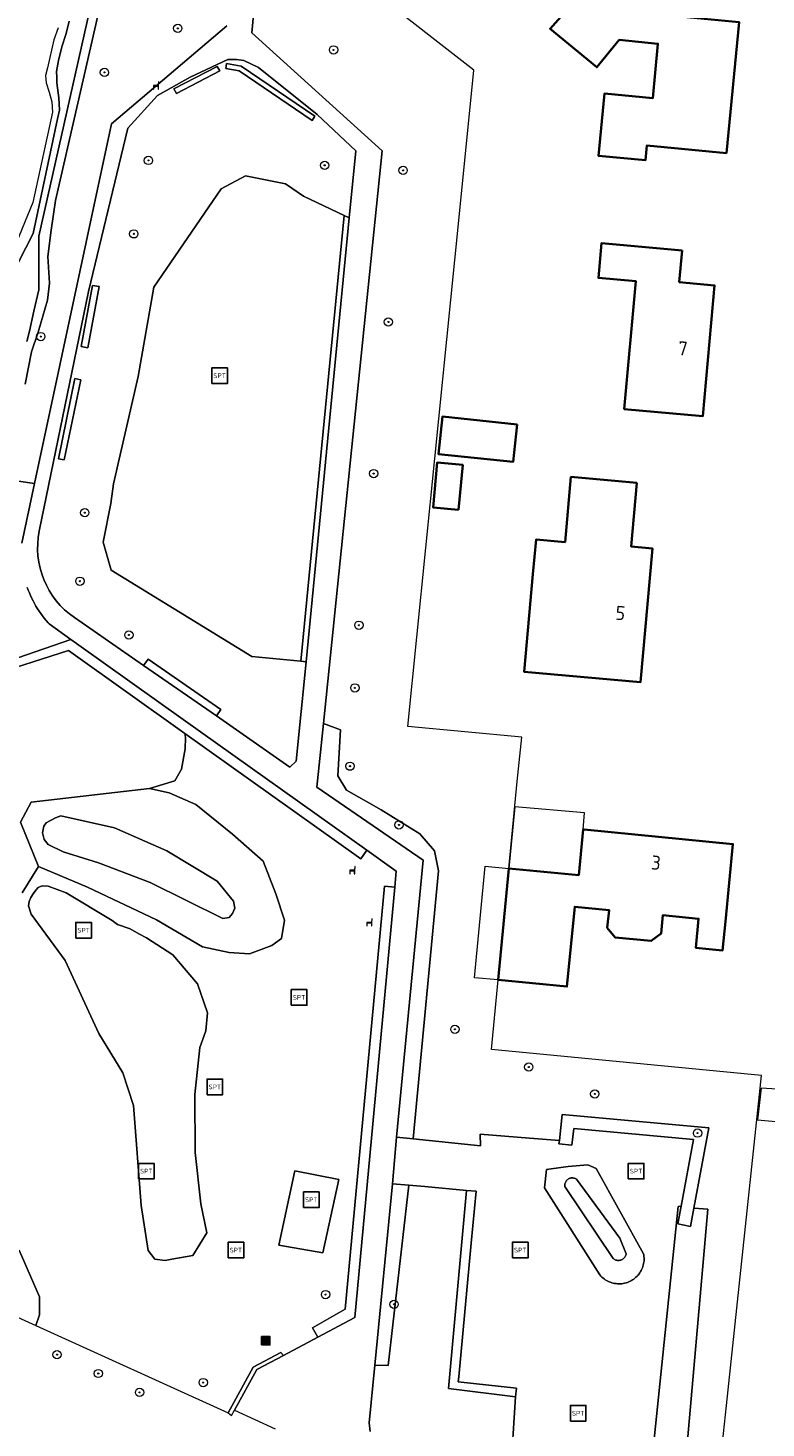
# Model space of a CAD drawing. Header units: metres. Extents: x 152610 to 160096, y 456114 to 462495.
# Tile 53 of 256: x 156093 to 156164, y 458574 to 458708. Entities that reach past the tile are written whole.
import ezdxf
from ezdxf.enums import TextEntityAlignment as Align

# ---------------------------------------------------------------- set-up
doc = ezdxf.new("R2010")
doc.units = ezdxf.units.M
doc.header["$LTSCALE"] = 0.5
doc.layers.get('0').update_dxf_attribs({"linetype": 'CONTINUOUS'})
for name, color, linetype, lineweight in [('B-PV-GR-BEPLANTING_CULTUUR_BOSPLANTSOEN-GV', 251, 'CONTINUOUS', 18), ('B-PV-GR-BEPLANTING_CULTUUR_HEESTERS-GV', 251, 'CONTINUOUS', 18), ('B-PV-GR-BOOM-S', 251, 'CONTINUOUS', 25), ('B-PV-GR-HAAG-GV', 251, 'CONTINUOUS', 13), ('B-PV-GW-TALUD_KRUIN-G', 251, 'CONTINUOUS', 18), ('B-PV-IE-MEUBILAIR_WEGMEUBILAIR-S', 251, 'CONTINUOUS', 25), ('B-PV-IE-MEUBILAIR_WEGMEUBILAIR_AFVALBAK-S', 251, 'CONTINUOUS', 25), ('B-PV-OG-BEBOUWING-GV', 6, 'CONTINUOUS', 35), ('B-PV-OG-BEBOUWING-T18', 1, 'CONTINUOUS', 18), ('B-PV-OG-BEBOUWING_OVERBOUWING-GV', 251, 'CONTINUOUS', 18), ('B-PV-OG-BEBOUWING_SCHUUR-GV', 251, 'CONTINUOUS', 18), ('B-PV-OG-TERREIN_BEGROEID-GV', 251, 'CONTINUOUS', 18), ('B-PV-OG-TERREIN_OEVER-GV', 251, 'CONTINUOUS', 18), ('B-PV-OG-WATER_SLOOT-GV', 251, 'CONTINUOUS', 18), ('B-PV-VH-GESLOTENVERHARDING_ASFALT-GV', 251, 'CONTINUOUS', 18), ('B-PV-VH-ONVERHARD_ZAND-GV', 251, 'CONTINUOUS', 18), ('B-PV-VH-OPENVERHARDING_TEGEL-GV', 251, 'CONTINUOUS', 18)]:
    doc.layers.add(name, color=color, linetype=linetype, lineweight=lineweight)
doc.styles.add('NLCS-ISO', font='NLCS-ISO.ttf')
doc.styles.add('NLCS-ISO-M750-T18', font='NLCS-ISO.ttf', dxfattribs={"height": 1.35})

# ---------------------------------------------------------------- blocks, each defined once
blk = doc.blocks.new('SIE-WEG_AFVALBAK-SO')
h = blk.add_hatch(color=256)
h.dxf.hatch_style = 1
h.paths.add_polyline_path([(-1.5, -1.5), (1.5, -1.5), (1.5, 1.5), (-1.5, 1.5)])
for points in [[(-2, -2), (2, -2), (2, 2), (-2, 2)], [(-1.5, -1.5), (1.5, -1.5), (1.5, 1.5), (-1.5, 1.5)]]:
    blk.add_lwpolyline(points, close=True)
blk = doc.blocks.new('SIE-WEG_SPEELTOESTEL-SO')
at = {"flags": 128}
blk.add_lwpolyline([(-3.75, -3.75), (3.75, -3.75), (3.75, 3.75), (-3.75, 3.75)], close=True, dxfattribs=at)
at = {"style": 'NLCS-ISO'}
blk.add_text('SPT', height=2.25, dxfattribs=at).set_placement((0, 0), align=Align.MIDDLE_CENTER)
blk = doc.blocks.new('SIE-WEG_ZITBANK-SO')
at = {"color": 0, "linetype": 'ByBlock', "lineweight": 18}
blk.add_lwpolyline([(-0.91, -1.63), (-0.91, -0.2), (1.09, -0.2), (1.09, -1.63), (1.29, -1.63), (1.29, -0.21), (1.54, 1.78), (1.33, 1.78), (1.11, 0), (-1.11, 0), (-1.11, -1.63)], close=True, dxfattribs=at)
blk = doc.blocks.new('SGR-BOOM_GBKN-SO')
at = {"linetype": 'ByBlock', "lineweight": 18}
h = blk.add_hatch(color=0, dxfattribs=at)
h.dxf.hatch_style = 1
edge = h.paths.add_edge_path()
edge.add_arc((0, 0), 0.25, 0, 360)
at = {"color": 0, "linetype": 'ByBlock', "lineweight": 18}
for radius in [2, 0.25]:
    blk.add_circle((0, 0), radius, dxfattribs=at)
at = {"color": 0, "linetype": 'ByBlock', "lineweight": 18, "style": 'NLCS-ISO'}
blk.add_attdef('SOORT', (2.5, 0), '', height=1.5, dxfattribs=at)

msp = doc.modelspace()

# ---------------------------------------------------------------- linework, layer by layer
at = {"layer": 'B-PV-GR-BEPLANTING_CULTUUR_BOSPLANTSOEN-GV', "flags": 128}
for points in [[(156115.499, 458714.988), (156114.813, 458707.814), (156127.368, 458696.461), (156121.707, 458641.375), (156123.339, 458640.746), (156123.086, 458636.317), (156123.927, 458634.946), (156127.274, 458633.047), (156130.991, 458630.743), (156132.384, 458629.118), (156132.782, 458627.185), (156130.353, 458601.39), (156136.805, 458600.726), (156136.777, 458601.869), (156141.531, 458601.479), (156144.396, 458601.243), (156144.666, 458603.75), (156158.781, 458602.454), (156157.335, 458594.745), (156158.662, 458594.623), (156156.41, 458568.739)], [(156100.842, 458713.144), (156098.089, 458701.044), (156095.938, 458691.691), (156095.541, 458688.828), (156095.201, 458686.286), (156095.387, 458683.717), (156095.19, 458682.081), (156094.297, 458679.011), (156093.633, 458677.111), (156093.033, 458674.013)], [(156158.653, 458558.68), (156160.464, 458575.747), (156163.285, 458602.334), (156163.832, 458607.488), (156137.857, 458610.011), (156138.505, 458616.687), (156136.226, 458616.908), (156137.269, 458627.648), (156139.548, 458627.427), (156140.351, 458635.786), (156140.774, 458640.058), (156129.828, 458641.058), (156132.42, 458666.845), (156134.724, 458689.76), (156136.177, 458704.208), (156126.494, 458711.775)], [(156090.585, 458664.933), (156093.94, 458664.439), (156101.33, 458699.063), (156112.429, 458708.48)], [(156092.719, 458658.717), (156093.94, 458664.439), (156090.585, 458664.933)], [(156086.369, 458645.627), (156097.424, 458649.452), (156095.334, 458650.942), (156095.24, 458651.046), (156095.053, 458651.261), (156094.873, 458651.481), (156094.699, 458651.705), (156094.531, 458651.935), (156094.37, 458652.169), (156094.216, 458652.407), (156094.068, 458652.65), (156093.927, 458652.897), (156093.794, 458653.148), (156093.667, 458653.402), (156093.548, 458653.66), (156093.436, 458653.921), (156093.331, 458654.186), (156093.234, 458654.453)], [(156092.757, 458625.081), (156094.324, 458627.591), (156092.598, 458631.874), (156093.595, 458633.799), (156104.999, 458635.119), (156107.425, 458635.848), (156108.068, 458636.972), (156108.422, 458638.932), (156108.446, 458640.027), (156108.399, 458640.402), (156097.197, 458648.386), (156086.175, 458644.872)], [(156139.704, 458569.023), (156140.194, 458576.569), (156133.745, 458577.378), (156135.479, 458596.442), (156131.476, 458596.807), (156129.924, 458596.948), (156127.944, 458579.606), (156126.651, 458579.636), (156126.107, 458574.094), (156126.216, 458573.234)], [(156075.559, 458591.863), (156094.048, 458583.446), (156094.422, 458584.472), (156094.422, 458586.2), (156092.462, 458590.695)]]:
    msp.add_lwpolyline(points, dxfattribs=at)
msp.add_lwpolyline([(156155.776, 458593.213), (156156.097, 458594.922), (156155.835, 458594.904), (156153.005, 458567.544), (156155.167, 458567.506), (156155.923, 458567.91), (156156.41, 458568.739), (156158.662, 458594.623), (156157.335, 458594.745), (156157.004, 458592.982)], close=True, dxfattribs=at)
at = {"layer": 'B-PV-GR-BEPLANTING_CULTUUR_HEESTERS-GV', "flags": 128}
for points in [[(156123.339, 458640.746), (156121.707, 458641.375), (156121.076, 458635.24), (156131.309, 458628.208), (156128.735, 458601.557), (156130.353, 458601.39), (156132.782, 458627.185), (156132.384, 458629.118), (156130.991, 458630.743), (156127.274, 458633.047), (156123.927, 458634.946), (156123.086, 458636.317)], [(156129.924, 458596.948), (156128.365, 458597.09), (156126.651, 458579.636), (156127.944, 458579.606)]]:
    msp.add_lwpolyline(points, close=True, dxfattribs=at)
at = {"layer": 'B-PV-GR-HAAG-GV', "flags": 128}
for points in [[(156107.34, 458702.421), (156107.57, 458701.977), (156111.738, 458704.138), (156111.508, 458704.582)], [(156120.898, 458699.792), (156113.796, 458704.609), (156112.406, 458704.856), (156112.318, 458704.364), (156113.603, 458704.136), (156120.617, 458699.378)], [(156120.036, 458647.294), (156124.2, 458690.012), (156123.72, 458690.241), (156119.538, 458647.343)], [(156100.157, 458683.389), (156099.514, 458683.509), (156098.412, 458677.631), (156099.055, 458677.511)], [(156096.227, 458666.839), (156096.787, 458666.724), (156098.376, 458674.434), (156097.816, 458674.55)], [(156086.369, 458645.627), (156086.175, 458644.872), (156097.197, 458648.386), (156108.399, 458640.402), (156125.3, 458628.355), (156125.88, 458629.169), (156108.23, 458641.75), (156097.973, 458649.061), (156097.424, 458649.452)], [(156111.414, 458642.085), (156111.854, 458642.719), (156104.849, 458647.552), (156104.421, 458646.935)], [(156121.182, 458582.321), (156124.718, 458584.202), (156128.572, 458625.603), (156127.576, 458625.696), (156123.79, 458585.019), (156120.665, 458583.218)], [(156158.781, 458602.454), (156144.666, 458603.75), (156144.396, 458601.243), (156144.363, 458600.938), (156145.606, 458600.804), (156145.777, 458602.393), (156157.3, 458601.335), (156156.097, 458594.922), (156155.776, 458593.213), (156157.004, 458592.982), (156157.335, 458594.745)], [(156136.384, 458596.359), (156135.479, 458596.442), (156133.745, 458577.378), (156140.194, 458576.569), (156140.289, 458577.408), (156134.673, 458578.034), (156134.716, 458578.495), (156135.918, 458591.368)], [(156117.866, 458580.558), (156117.625, 458580.861), (156114.963, 458579.445), (156112.537, 458575.03), (156112.887, 458574.791), (156113.163, 458575.293), (156115.309, 458579.198)]]:
    msp.add_lwpolyline(points, close=True, dxfattribs=at)
at = {"layer": 'B-PV-GW-TALUD_KRUIN-G', "flags": 128}
for points in [[(156111.499, 458626.197), (156113.054, 458624.276), (156113.203, 458623.605), (156112.972, 458623.079), (156112.652, 458622.698), (156112.039, 458622.608), (156105.046, 458626.054), (156100.074, 458627.96), (156096.683, 458629.026), (156095.249, 458629.721), (156094.867, 458630.187), (156094.69, 458630.828), (156094.833, 458631.472), (156095.036, 458631.794), (156095.939, 458632.294), (156096.464, 458632.471), (156101.637, 458631.324), (156106.639, 458629.126)], [(156149.568, 458589.897), (156144.937, 458596.834), (156144.935, 458596.848), (156144.928, 458596.922), (156144.929, 458596.996), (156144.938, 458597.071), (156144.955, 458597.143), (156144.979, 458597.214), (156145.011, 458597.281), (156145.05, 458597.345), (156145.096, 458597.404), (156145.148, 458597.458), (156145.205, 458597.506), (156145.266, 458597.547), (156145.333, 458597.582), (156145.402, 458597.61), (156145.474, 458597.63), (156145.547, 458597.642), (156145.622, 458597.646), (156145.696, 458597.642), (156145.77, 458597.631), (156145.842, 458597.611), (156145.912, 458597.584), (156145.978, 458597.549), (156146.04, 458597.508), (156150.199, 458591.859), (156150.834, 458590.345), (156150.821, 458590.284), (156150.798, 458590.209), (156150.767, 458590.137), (156150.729, 458590.069), (156150.684, 458590.004), (156150.633, 458589.945), (156150.576, 458589.891), (156150.514, 458589.843), (156150.447, 458589.802), (156150.376, 458589.767), (156150.303, 458589.74), (156150.227, 458589.721), (156150.149, 458589.709), (156150.071, 458589.706), (156149.992, 458589.71), (156149.915, 458589.723), (156149.839, 458589.743), (156149.766, 458589.771), (156149.696, 458589.806), (156149.63, 458589.848)]]:
    msp.add_lwpolyline(points, close=True, dxfattribs=at)
at = {"layer": 'B-PV-OG-BEBOUWING-GV', "flags": 128}
for points in [[(156155.957, 458713.35), (156151.145, 458716.814), (156143.501, 458708.201), (156147.996, 458704.493), (156150.163, 458707.12), (156153.874, 458706.764), (156153.37, 458701.514), (156148.733, 458701.959), (156148.159, 458695.987), (156152.669, 458695.554), (156152.804, 458696.966), (156160.469, 458696.23), (156161.679, 458708.837), (156155.629, 458709.418), (156155.809, 458711.295), (156154.888, 458712.055)], [(156156.208, 458686.882), (156148.453, 458687.584), (156148.149, 458684.229), (156151.753, 458683.903), (156150.639, 458671.603), (156158.189, 458670.92), (156159.329, 458683.514), (156155.931, 458683.821)], [(156140.336, 458670.142), (156133.15, 458670.888), (156132.776, 458667.287), (156139.962, 458666.541)], [(156134.708, 458661.925), (156135.101, 458666.233), (156132.645, 458666.457), (156132.252, 458662.149)], [(156151.85, 458664.517), (156145.511, 458665.086), (156144.948, 458658.809), (156142.159, 458659.061), (156141.861, 458655.743), (156141.016, 458646.33), (156152.184, 458645.328), (156153.339, 458658.202), (156151.293, 458658.397)], [(156146.784, 458631.153), (156146.684, 458631.163), (156146.258, 458626.775), (156139.548, 458627.427), (156138.505, 458616.687), (156145.124, 458616.044), (156145.871, 458623.733), (156149.171, 458623.413), (156149.006, 458621.719), (156149.762, 458620.788), (156153.235, 458620.451), (156154.172, 458621.145), (156154.344, 458622.91), (156157.779, 458622.577), (156157.508, 458619.783), (156160.092, 458619.532), (156160.363, 458622.326), (156161.085, 458629.764)]]:
    msp.add_lwpolyline(points, close=True, dxfattribs=at)
at = {"layer": 'B-PV-OG-BEBOUWING_OVERBOUWING-GV', "flags": 128}
msp.add_lwpolyline([(156146.83, 458632.759), (156140.115, 458633.33), (156139.548, 458627.427), (156146.258, 458626.775), (156146.684, 458631.163)], close=True, dxfattribs=at)
at = {"layer": 'B-PV-OG-BEBOUWING_SCHUUR-GV', "flags": 128}
msp.add_lwpolyline([(156166.887, 458606.085), (156163.789, 458606.288), (156163.437, 458603.242), (156166.599, 458602.931)], close=True, dxfattribs=at)
at = {"layer": 'B-PV-OG-TERREIN_BEGROEID-GV', "flags": 128}
for points in [[(156120.036, 458647.294), (156119.538, 458647.343), (156114.814, 458647.803), (156101.291, 458656.101), (156100.521, 458658.793), (156101.266, 458662.542), (156101.535, 458664.424), (156103.899, 458674.751), (156105.401, 458683.349), (156111.866, 458692.791), (156114.218, 458694.038), (156118.071, 458693.295), (156119.802, 458692.106), (156123.72, 458690.241), (156124.2, 458690.012), (156124.829, 458696.467), (156121.108, 458699.963), (156115.453, 458704.46), (156114.067, 458705.129), (156113.339, 458705.256), (156112.511, 458705.25), (156108.887, 458703.53), (156105.75, 458701.782), (156102.91, 458698.651), (156099.134, 458682.928), (156094.381, 458659.872)], [(156097.773, 458651.546), (156104.421, 458646.935), (156104.849, 458647.552), (156111.854, 458642.719), (156111.414, 458642.085), (156118.493, 458637.176), (156119.104, 458637.733), (156120.036, 458647.294)], [(156092.462, 458590.695), (156094.422, 458586.2), (156094.422, 458584.472), (156094.048, 458583.446), (156112.537, 458575.03), (156114.963, 458579.445), (156117.625, 458580.861), (156117.866, 458580.558), (156121.182, 458582.321), (156120.665, 458583.218), (156123.79, 458585.019), (156127.576, 458625.696), (156128.572, 458625.603), (156128.716, 458627.148), (156125.88, 458629.169), (156125.3, 458628.355), (156108.399, 458640.402), (156108.446, 458640.027), (156108.422, 458638.932), (156108.068, 458636.972), (156107.425, 458635.848), (156104.999, 458635.119), (156106.881, 458634.679), (156109.449, 458633.567), (156112.956, 458630.723), (156115.925, 458628.112), (156117.147, 458624.959), (156117.976, 458622.435), (156117.673, 458620.687), (156116.738, 458620.013), (156114.588, 458619.202), (156112.632, 458619.332), (156110.093, 458619.873), (156105.649, 458622.476), (156099.03, 458625.621), (156094.324, 458627.591), (156092.757, 458625.081)]]:
    msp.add_lwpolyline(points, dxfattribs=at)
for points in [[(156107.34, 458702.421), (156111.508, 458704.582), (156111.738, 458704.138), (156107.57, 458701.977)], [(156120.898, 458699.792), (156120.617, 458699.378), (156113.603, 458704.136), (156112.318, 458704.364), (156112.406, 458704.856), (156113.796, 458704.609)], [(156119.538, 458647.343), (156123.72, 458690.241), (156119.802, 458692.106), (156118.071, 458693.295), (156114.218, 458694.038), (156111.866, 458692.791), (156105.401, 458683.349), (156103.899, 458674.751), (156101.535, 458664.424), (156101.266, 458662.542), (156100.521, 458658.793), (156101.291, 458656.101), (156114.814, 458647.803)], [(156100.157, 458683.389), (156099.055, 458677.511), (156098.412, 458677.631), (156099.514, 458683.509)], [(156096.227, 458666.839), (156097.816, 458674.55), (156098.376, 458674.434), (156096.787, 458666.724)], [(156106.881, 458634.679), (156104.999, 458635.119), (156093.595, 458633.799), (156092.598, 458631.874), (156094.324, 458627.591), (156099.03, 458625.621), (156105.649, 458622.476), (156110.093, 458619.873), (156112.632, 458619.332), (156114.588, 458619.202), (156116.738, 458620.013), (156117.673, 458620.687), (156117.976, 458622.435), (156117.147, 458624.959), (156115.925, 458628.112), (156112.956, 458630.723), (156109.449, 458633.567)], [(156101.637, 458631.324), (156096.464, 458632.471), (156095.939, 458632.294), (156095.036, 458631.794), (156094.833, 458631.472), (156094.69, 458630.828), (156094.867, 458630.187), (156095.249, 458629.721), (156096.683, 458629.026), (156100.074, 458627.96), (156105.046, 458626.054), (156112.039, 458622.608), (156112.652, 458622.698), (156112.972, 458623.079), (156113.203, 458623.605), (156113.054, 458624.276), (156111.499, 458626.197), (156106.639, 458629.126)], [(156095.939, 458632.294), (156096.464, 458632.471), (156101.637, 458631.324), (156106.639, 458629.126), (156111.499, 458626.197), (156113.054, 458624.276), (156113.203, 458623.605), (156112.972, 458623.079), (156112.652, 458622.698), (156112.039, 458622.608), (156105.046, 458626.054), (156100.074, 458627.96), (156096.683, 458629.026), (156095.249, 458629.721), (156094.867, 458630.187), (156094.69, 458630.828), (156094.833, 458631.472), (156095.036, 458631.794)], [(156094.674, 458625.752), (156095.257, 458625.722), (156096.983, 458625.058), (156101.406, 458622.419), (156101.922, 458622.011), (156103.115, 458621.614), (156103.97, 458621.131), (156104.712, 458620.727), (156107.242, 458619.118), (156109.604, 458616.307), (156110.578, 458613.535), (156110.39, 458611.806), (156109.814, 458610.177), (156109.344, 458605.678), (156109.379, 458600.078), (156109.919, 458595.135), (156110.49, 458592.361), (156109.154, 458590.185), (156107.141, 458589.821), (156106.498, 458589.704), (156105.492, 458589.829), (156104.868, 458590.653), (156104.178, 458595.001), (156103.437, 458604.605), (156102.431, 458607.755), (156100.109, 458611.541), (156096.864, 458618.546), (156093.604, 458623.029), (156093.339, 458623.814), (156093.406, 458624.229), (156093.568, 458624.635), (156093.815, 458624.986), (156094.062, 458625.338), (156094.294, 458625.572)], [(156093.815, 458624.986), (156093.568, 458624.635), (156093.406, 458624.229), (156093.339, 458623.814), (156093.604, 458623.029), (156096.864, 458618.546), (156100.109, 458611.541), (156102.431, 458607.755), (156103.437, 458604.605), (156104.178, 458595.001), (156104.868, 458590.653), (156105.492, 458589.829), (156106.498, 458589.704), (156107.141, 458589.821), (156109.154, 458590.185), (156110.49, 458592.361), (156109.919, 458595.135), (156109.379, 458600.078), (156109.344, 458605.678), (156109.814, 458610.177), (156110.39, 458611.806), (156110.578, 458613.535), (156109.604, 458616.307), (156107.242, 458619.118), (156104.712, 458620.727), (156103.97, 458621.131), (156103.115, 458621.614), (156101.922, 458622.011), (156101.406, 458622.419), (156096.983, 458625.058), (156095.257, 458625.722), (156094.674, 458625.752), (156094.294, 458625.572), (156094.062, 458625.338)], [(156157.3, 458601.335), (156145.777, 458602.393), (156145.606, 458600.804), (156144.363, 458600.938), (156144.396, 458601.243), (156141.531, 458601.479), (156136.777, 458601.869), (156136.805, 458600.726), (156130.353, 458601.39), (156128.735, 458601.557), (156128.365, 458597.09), (156129.924, 458596.948), (156131.476, 458596.807), (156135.479, 458596.442), (156136.384, 458596.359), (156135.918, 458591.368), (156134.716, 458578.495), (156134.673, 458578.034), (156140.289, 458577.408), (156140.194, 458576.569), (156139.704, 458569.023), (156153.005, 458567.544), (156155.835, 458594.904), (156156.097, 458594.922)], [(156118.955, 458598.314), (156123.207, 458597.504), (156121.649, 458590.452), (156117.409, 458591.181)], [(156145.245, 458598.74), (156147.122, 458598.89), (156147.933, 458598.56), (156152.497, 458590.335), (156152.516, 458590.229), (156152.533, 458590.091), (156152.542, 458589.953), (156152.544, 458589.814), (156152.537, 458589.675), (156152.522, 458589.537), (156152.5, 458589.4), (156152.469, 458589.265), (156152.431, 458589.132), (156152.385, 458589.001), (156152.332, 458588.873), (156152.271, 458588.748), (156152.203, 458588.627), (156152.129, 458588.51), (156152.048, 458588.397), (156151.96, 458588.29), (156151.867, 458588.187), (156151.767, 458588.09), (156151.662, 458587.999), (156151.552, 458587.915), (156151.438, 458587.836), (156151.319, 458587.765), (156151.196, 458587.7), (156151.07, 458587.643), (156150.941, 458587.593), (156150.809, 458587.55), (156150.674, 458587.515), (156150.538, 458587.488), (156150.401, 458587.469), (156150.262, 458587.458), (156150.124, 458587.455), (156149.985, 458587.459), (156149.847, 458587.472), (156149.71, 458587.493), (156149.574, 458587.521), (156149.44, 458587.558), (156149.308, 458587.602), (156149.18, 458587.653), (156149.054, 458587.712), (156148.932, 458587.778), (156148.814, 458587.851), (156148.7, 458587.93), (156148.591, 458588.016), (156148.488, 458588.109), (156148.389, 458588.207), (156148.297, 458588.31), (156142.981, 458596.696), (156143.16, 458598.459), (156143.596, 458598.533)], [(156147.933, 458598.56), (156147.122, 458598.89), (156145.245, 458598.74), (156143.596, 458598.533), (156143.16, 458598.459), (156142.981, 458596.696), (156148.297, 458588.31), (156148.389, 458588.207), (156148.488, 458588.109), (156148.591, 458588.016), (156148.7, 458587.93), (156148.814, 458587.851), (156148.932, 458587.778), (156149.054, 458587.712), (156149.18, 458587.653), (156149.308, 458587.602), (156149.44, 458587.558), (156149.574, 458587.521), (156149.71, 458587.493), (156149.847, 458587.472), (156149.985, 458587.459), (156150.124, 458587.455), (156150.262, 458587.458), (156150.401, 458587.469), (156150.538, 458587.488), (156150.674, 458587.515), (156150.809, 458587.55), (156150.941, 458587.593), (156151.07, 458587.643), (156151.196, 458587.7), (156151.319, 458587.765), (156151.438, 458587.836), (156151.552, 458587.915), (156151.662, 458587.999), (156151.767, 458588.09), (156151.867, 458588.187), (156151.96, 458588.29), (156152.048, 458588.397), (156152.129, 458588.51), (156152.203, 458588.627), (156152.271, 458588.748), (156152.332, 458588.873), (156152.385, 458589.001), (156152.431, 458589.132), (156152.469, 458589.265), (156152.5, 458589.4), (156152.522, 458589.537), (156152.537, 458589.675), (156152.544, 458589.814), (156152.542, 458589.953), (156152.533, 458590.091), (156152.516, 458590.229), (156152.497, 458590.335)], [(156145.696, 458597.642), (156145.622, 458597.646), (156145.547, 458597.642), (156145.474, 458597.63), (156145.402, 458597.61), (156145.333, 458597.582), (156145.266, 458597.547), (156145.205, 458597.506), (156145.148, 458597.458), (156145.096, 458597.404), (156145.05, 458597.345), (156145.011, 458597.281), (156144.979, 458597.214), (156144.955, 458597.143), (156144.938, 458597.071), (156144.929, 458596.996), (156144.928, 458596.922), (156144.935, 458596.848), (156144.937, 458596.834), (156149.568, 458589.897), (156149.63, 458589.848), (156149.696, 458589.806), (156149.766, 458589.771), (156149.839, 458589.743), (156149.915, 458589.723), (156149.992, 458589.71), (156150.071, 458589.706), (156150.149, 458589.709), (156150.227, 458589.721), (156150.303, 458589.74), (156150.376, 458589.767), (156150.447, 458589.802), (156150.514, 458589.843), (156150.576, 458589.891), (156150.633, 458589.945), (156150.684, 458590.004), (156150.729, 458590.069), (156150.767, 458590.137), (156150.798, 458590.209), (156150.821, 458590.284), (156150.834, 458590.345), (156150.199, 458591.859), (156146.04, 458597.508), (156145.978, 458597.549), (156145.912, 458597.584), (156145.842, 458597.611), (156145.77, 458597.631)], [(156145.547, 458597.642), (156145.622, 458597.646), (156145.696, 458597.642), (156145.77, 458597.631), (156145.842, 458597.611), (156145.912, 458597.584), (156145.978, 458597.549), (156146.04, 458597.508), (156150.199, 458591.859), (156150.834, 458590.345), (156150.821, 458590.284), (156150.798, 458590.209), (156150.767, 458590.137), (156150.729, 458590.069), (156150.684, 458590.004), (156150.633, 458589.945), (156150.576, 458589.891), (156150.514, 458589.843), (156150.447, 458589.802), (156150.376, 458589.767), (156150.303, 458589.74), (156150.227, 458589.721), (156150.149, 458589.709), (156150.071, 458589.706), (156149.992, 458589.71), (156149.915, 458589.723), (156149.839, 458589.743), (156149.766, 458589.771), (156149.696, 458589.806), (156149.63, 458589.848), (156149.568, 458589.897), (156144.937, 458596.834), (156144.935, 458596.848), (156144.928, 458596.922), (156144.929, 458596.996), (156144.938, 458597.071), (156144.955, 458597.143), (156144.979, 458597.214), (156145.011, 458597.281), (156145.05, 458597.345), (156145.096, 458597.404), (156145.148, 458597.458), (156145.205, 458597.506), (156145.266, 458597.547), (156145.333, 458597.582), (156145.402, 458597.61), (156145.474, 458597.63)]]:
    msp.add_lwpolyline(points, close=True, dxfattribs=at)
at = {"layer": 'B-PV-OG-TERREIN_BEGROEID-GV'}
msp.add_lwpolyline([(156094.381, 458659.872, 0.2995414), (156097.773, 458651.546)], format="xyb", dxfattribs=at)
at = {"layer": 'B-PV-OG-TERREIN_OEVER-GV', "flags": 128}
for points in [[(156101.166, 458718.609), (156094.343, 458688.241), (156094.351, 458686.373), (156094.358, 458684.591), (156094.335, 458683.073), (156093.876, 458681.027), (156093.446, 458679.098), (156093.188, 458678.104)], [(156093.033, 458674.013), (156093.633, 458677.111), (156094.297, 458679.011), (156095.19, 458682.081), (156095.387, 458683.717), (156095.201, 458686.286), (156095.541, 458688.828), (156095.938, 458691.691), (156098.089, 458701.044), (156100.842, 458713.144)], [(156092.397, 458685.751), (156093.787, 458688.502), (156096.136, 458699.52), (156096.324, 458700.372), (156096.255, 458701.567), (156096.083, 458702.998), (156096.069, 458703.534), (156096.034, 458704.097), (156096.221, 458705.148), (156096.549, 458706.467), (156096.98, 458707.743), (156097.271, 458708.921)], [(156096.2, 458708.276), (156095.778, 458707.129), (156095.167, 458704.453), (156094.992, 458703.701), (156095.046, 458702.997), (156095.331, 458702.09), (156095.589, 458701.177), (156095.66, 458700.167), (156093.781, 458691.488), (156091.946, 458687.039)]]:
    msp.add_lwpolyline(points, dxfattribs=at)
at = {"layer": 'B-PV-OG-WATER_SLOOT-GV', "flags": 128}
for points in [[(156093.188, 458678.104), (156093.446, 458679.098), (156093.876, 458681.027), (156094.335, 458683.073), (156094.358, 458684.591), (156094.351, 458686.373), (156094.343, 458688.241), (156101.166, 458718.609)], [(156097.271, 458708.921), (156096.98, 458707.743), (156096.549, 458706.467), (156096.221, 458705.148), (156096.034, 458704.097), (156096.069, 458703.534), (156096.083, 458702.998), (156096.255, 458701.567), (156096.324, 458700.372), (156096.136, 458699.52), (156093.787, 458688.502), (156092.397, 458685.751)]]:
    msp.add_lwpolyline(points, dxfattribs=at)
at = {"layer": 'B-PV-VH-GESLOTENVERHARDING_ASFALT-GV', "flags": 128}
for points in [[(156126.216, 458573.234), (156126.107, 458574.094), (156126.651, 458579.636), (156128.365, 458597.09), (156128.735, 458601.557), (156131.309, 458628.208), (156121.076, 458635.24), (156121.707, 458641.375), (156127.368, 458696.461), (156114.813, 458707.814), (156115.499, 458714.988)], [(156112.429, 458708.48), (156101.33, 458699.063), (156093.94, 458664.439), (156092.719, 458658.717)], [(156094.381, 458659.872), (156099.134, 458682.928), (156102.91, 458698.651), (156105.75, 458701.782), (156108.887, 458703.53), (156112.511, 458705.25), (156113.339, 458705.256), (156114.067, 458705.129), (156115.453, 458704.46), (156121.108, 458699.963), (156124.829, 458696.467), (156124.2, 458690.012), (156120.036, 458647.294)], [(156093.234, 458654.453), (156093.331, 458654.186), (156093.436, 458653.921), (156093.548, 458653.66), (156093.667, 458653.402), (156093.794, 458653.148), (156093.927, 458652.897), (156094.068, 458652.65), (156094.216, 458652.407), (156094.37, 458652.169), (156094.531, 458651.935), (156094.699, 458651.705), (156094.873, 458651.481), (156095.053, 458651.261), (156095.24, 458651.046), (156095.334, 458650.942), (156097.424, 458649.452), (156097.973, 458649.061), (156108.23, 458641.75), (156125.88, 458629.169), (156128.716, 458627.148), (156128.572, 458625.603), (156124.718, 458584.202), (156121.182, 458582.321), (156117.866, 458580.558), (156115.309, 458579.198), (156113.163, 458575.293), (156117.072, 458573.489)], [(156120.036, 458647.294), (156119.104, 458637.733), (156118.493, 458637.176), (156111.414, 458642.085), (156104.421, 458646.935), (156097.773, 458651.546)]]:
    msp.add_lwpolyline(points, dxfattribs=at)
at = {"layer": 'B-PV-VH-GESLOTENVERHARDING_ASFALT-GV'}
msp.add_lwpolyline([(156097.773, 458651.546, -0.2995414), (156094.381, 458659.872)], format="xyb", dxfattribs=at)
at = {"layer": 'B-PV-VH-ONVERHARD_ZAND-GV', "flags": 128}
for points in [[(156107.34, 458702.421), (156107.57, 458701.977), (156111.738, 458704.138), (156111.508, 458704.582)], [(156120.898, 458699.792), (156113.796, 458704.609), (156112.406, 458704.856), (156112.318, 458704.364), (156113.603, 458704.136), (156120.617, 458699.378)], [(156120.036, 458647.294), (156124.2, 458690.012), (156123.72, 458690.241), (156119.538, 458647.343)], [(156100.157, 458683.389), (156099.514, 458683.509), (156098.412, 458677.631), (156099.055, 458677.511)], [(156096.227, 458666.839), (156096.787, 458666.724), (156098.376, 458674.434), (156097.816, 458674.55)], [(156086.369, 458645.627), (156086.175, 458644.872), (156097.197, 458648.386), (156108.399, 458640.402), (156125.3, 458628.355), (156125.88, 458629.169), (156108.23, 458641.75), (156097.973, 458649.061), (156097.424, 458649.452)], [(156111.414, 458642.085), (156111.854, 458642.719), (156104.849, 458647.552), (156104.421, 458646.935)], [(156121.182, 458582.321), (156124.718, 458584.202), (156128.572, 458625.603), (156127.576, 458625.696), (156123.79, 458585.019), (156120.665, 458583.218)], [(156158.781, 458602.454), (156144.666, 458603.75), (156144.396, 458601.243), (156144.363, 458600.938), (156145.606, 458600.804), (156145.777, 458602.393), (156157.3, 458601.335), (156156.097, 458594.922), (156155.776, 458593.213), (156157.004, 458592.982), (156157.335, 458594.745)], [(156136.384, 458596.359), (156135.479, 458596.442), (156133.745, 458577.378), (156140.194, 458576.569), (156140.289, 458577.408), (156134.673, 458578.034), (156134.716, 458578.495), (156135.918, 458591.368)], [(156117.866, 458580.558), (156117.625, 458580.861), (156114.963, 458579.445), (156112.537, 458575.03), (156112.887, 458574.791), (156113.163, 458575.293), (156115.309, 458579.198)]]:
    msp.add_lwpolyline(points, close=True, dxfattribs=at)
at = {"layer": 'B-PV-VH-OPENVERHARDING_TEGEL-GV', "flags": 128}
msp.add_lwpolyline([(156123.207, 458597.504), (156118.955, 458598.314), (156117.409, 458591.181), (156121.649, 458590.452)], close=True, dxfattribs=at)

# ---------------------------------------------------------------- block references
at = {"layer": 'B-PV-GR-BOOM-S', "xscale": 0.2, "yscale": 0.2, "zscale": 0.2}
for p in [(156107.71, 458708.237), (156122.684, 458706.167), (156100.65, 458704.001), (156104.886, 458695.529), (156121.829, 458695.059), (156129.373, 458694.576), (156103.474, 458688.469), (156127.956, 458679.99), (156094.531, 458678.586), (156126.54, 458665.403), (156098.767, 458661.642), (156098.297, 458655.053), (156125.124, 458650.817), (156103.003, 458649.876), (156124.74, 458644.787), (156124.269, 458637.256), (156128.975, 458631.609), (156134.355, 458611.941), (156141.452, 458608.312), (156147.802, 458605.722), (156157.685, 458601.957), (156121.916, 458586.426), (156128.505, 458585.484), (156096.097, 458580.643), (156100.064, 458578.828), (156110.149, 458577.954), (156104.031, 458577.012)]:
    msp.add_blockref('SGR-BOOM_GBKN-SO', p, dxfattribs=at)
at = {"layer": 'B-PV-IE-MEUBILAIR_WEGMEUBILAIR-S', "xscale": 0.2, "yscale": 0.2, "zscale": 0.2}
for name, p in [('SIE-WEG_ZITBANK-SO', (156105.59, 458702.724)), ('SIE-WEG_SPEELTOESTEL-SO', (156111.729, 458674.816)), ('SIE-WEG_ZITBANK-SO', (156124.463, 458627.238)), ('SIE-WEG_ZITBANK-SO', (156126.101, 458622.22)), ('SIE-WEG_SPEELTOESTEL-SO', (156098.649, 458621.475)), ('SIE-WEG_SPEELTOESTEL-SO', (156119.369, 458615.007)), ('SIE-WEG_SPEELTOESTEL-SO', (156111.267, 458606.398)), ('SIE-WEG_SPEELTOESTEL-SO', (156104.684, 458598.296)), ('SIE-WEG_SPEELTOESTEL-SO', (156151.778, 458598.296)), ('SIE-WEG_SPEELTOESTEL-SO', (156120.547, 458595.547)), ('SIE-WEG_SPEELTOESTEL-SO', (156113.292, 458590.7)), ('SIE-WEG_SPEELTOESTEL-SO', (156140.637, 458590.7)), ('SIE-WEG_SPEELTOESTEL-SO', (156146.207, 458575.002))]:
    msp.add_blockref(name, p, dxfattribs=at)
at = {"layer": 'B-PV-IE-MEUBILAIR_WEGMEUBILAIR_AFVALBAK-S', "xscale": 0.2, "yscale": 0.2, "zscale": 0.2}
msp.add_blockref('SIE-WEG_AFVALBAK-SO', (156116.168, 458581.973), dxfattribs=at)

# ---------------------------------------------------------------- texts
at = {"layer": 'B-PV-OG-BEBOUWING-T18', "style": 'NLCS-ISO-M750-T18'}
for s, rotation, p in [('7', 354.8, (156156.269, 458677.442)), ('5', 354.9, (156150.272, 458651.988)), ('3', 354.4, (156153.693, 458627.97))]:
    msp.add_text(s, height=1.35, rotation=rotation, dxfattribs=at).set_placement(p, align=Align.MIDDLE)

doc.saveas('drawing.dxf')
